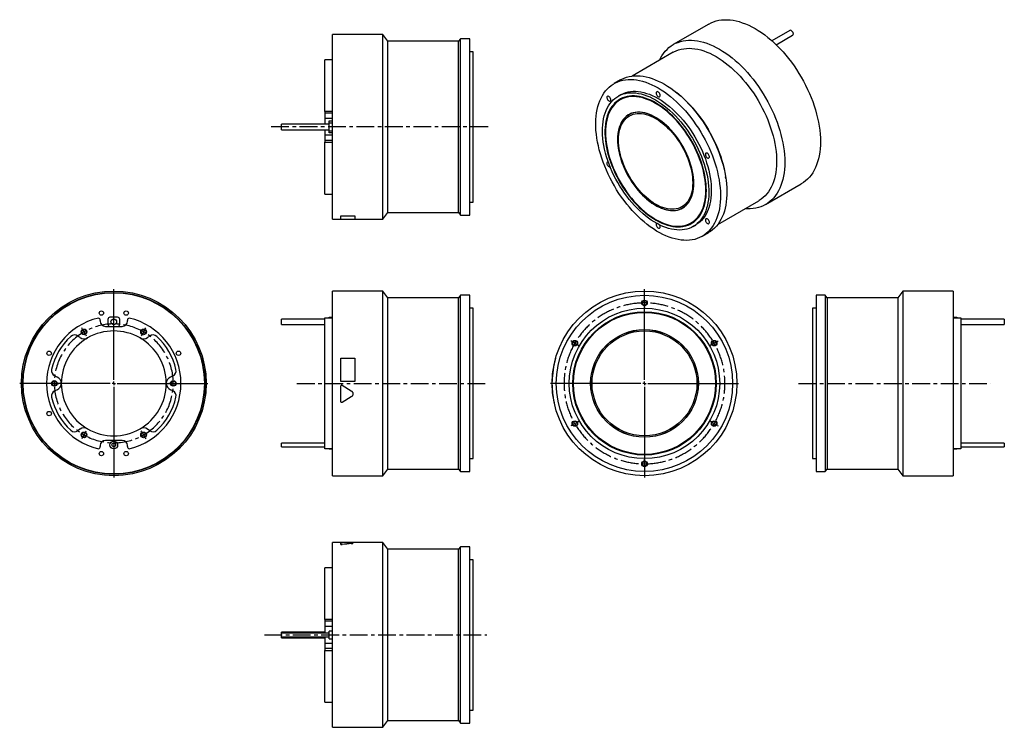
# Model space of a CAD drawing. Extents: x 150 to 1557, y 79 to 1090.
import ezdxf

# ---------------------------------------------------------------- set-up
doc = ezdxf.new("R2010")
doc.units = 0
doc.header["$LTSCALE"] = 2
doc.header["$MEASUREMENT"] = 0
doc.linetypes.add('CENTERX2', pattern=[20.32, 12.7, -2.54, 2.54, -2.54])
doc.layers.get('0').update_dxf_attribs({"linetype": 'CONTINUOUS'})

# ---------------------------------------------------------------- blocks, each defined once
blk = doc.blocks.new('SW_CENTERMARKSYMBOL_0')
at = {"color": 0, "linetype": 'Continuous'}
for p, q in [((0, 5), (0, 134.5)), ((-5, 0), (-134.5, 0)), ((0, 0), (-2.5, 0)), ((0, 0), (0, 2.5)), ((0, 0), (0, -2.5)), ((0, 0), (2.5, 0)), ((5, 0), (134.5, 0)), ((0, -5), (0, -134.5))]:
    blk.add_line(p, q, dxfattribs=at)
blk = doc.blocks.new('SW_CENTERMARKSYMBOL_1')
at = {"color": 6, "linetype": 'Continuous'}
for p, q in [((-2.5, 4.3), (-3.2, 5.6)), ((0, 0), (-1.2, 2.2)), ((0, 0), (1.2, -2.2)), ((85, 0), (83.8, -2.2)), ((85, 0), (86.2, 2.2)), ((87.5, 4.3), (88.3, 5.6)), ((2.5, -4.3), (3.2, -5.6)), ((82.5, -4.3), (81.8, -5.6)), ((-47.5, -73.6), (-49, -73.6)), ((-42.5, -73.6), (-45, -73.6)), ((-42.5, -73.6), (-40, -73.6)), ((-37.5, -73.6), (-36, -73.6)), ((122.5, -73.6), (121, -73.6)), ((127.5, -73.6), (125, -73.6)), ((127.5, -73.6), (130, -73.6)), ((132.5, -73.6), (134, -73.6)), ((-2.5, -151.6), (-3.2, -152.9)), ((0, -147.2), (-1.2, -149.4)), ((0, -147.2), (1.2, -145.1)), ((2.5, -142.9), (3.2, -141.6)), ((82.5, -142.9), (81.8, -141.6)), ((85, -147.2), (83.8, -145.1)), ((85, -147.2), (86.2, -149.4)), ((87.5, -151.6), (88.3, -152.9))]:
    blk.add_line(p, q, dxfattribs=at)
for start, end in [(118.3148, 120), (60, 61.6852), (120, 121.6852), (58.3148, 60), (178.3148, 180), (180, 181.6852), (0, 1.6852), (358.3148, 0), (238.3148, 240), (240, 241.6852), (298.3148, 300), (300, 301.6852)]:
    blk.add_arc((42.5, -73.6), 85, start, end, dxfattribs=at)
at = {"color": 6, "linetype": 'CENTERX2'}
for start, end in [(63.3703, 116.6297), (123.3703, 176.6297), (3.3703, 56.6297), (183.3703, 236.6297), (303.3703, 356.6297), (243.3703, 296.6297)]:
    blk.add_arc((42.5, -73.6), 85, start, end, dxfattribs=at)
blk = doc.blocks.new('SW_CENTERMARKSYMBOL_5')
at = {"color": 0, "linetype": 'Continuous'}
for p, q in [((0, 5), (0, 134.5)), ((-5, 0), (-134.5, 0)), ((0, 0), (-2.5, 0)), ((0, 0), (0, 2.5)), ((0, 0), (0, -2.5)), ((0, 0), (2.5, 0)), ((5, 0), (134.5, 0)), ((0, -5), (0, -134.5))]:
    blk.add_line(p, q, dxfattribs=at)
blk = doc.blocks.new('SW_CENTERMARKSYMBOL_6')
at = {"color": 6, "linetype": 'Continuous'}
for p, q in [((0, 5), (0, 6.5)), ((0, 0), (0, 2.5)), ((0, 0), (0, -2.5)), ((0, -5), (0, -6.5)), ((-103.9, -55), (-105.2, -54.2)), ((-99.6, -57.5), (-101.8, -56.2)), ((99.6, -57.5), (101.8, -56.2)), ((103.9, -55), (105.2, -54.2)), ((-99.6, -57.5), (-97.4, -58.8)), ((-95.3, -60), (-94, -60.8)), ((95.3, -60), (94, -60.8)), ((99.6, -57.5), (97.4, -58.8)), ((-103.9, -175), (-105.2, -175.8)), ((-99.6, -172.5), (-101.8, -173.8)), ((-99.6, -172.5), (-97.4, -171.2)), ((-95.3, -170), (-94, -169.2)), ((95.3, -170), (94, -169.2)), ((99.6, -172.5), (97.4, -171.2)), ((99.6, -172.5), (101.8, -173.8)), ((103.9, -175), (105.2, -175.8)), ((0, -225), (0, -223.5)), ((0, -230), (0, -227.5)), ((0, -230), (0, -232.5)), ((0, -235), (0, -236.5))]:
    blk.add_line(p, q, dxfattribs=at)
for start, end in [(90, 91.2456), (88.7544, 90), (148.7544, 150), (30, 31.2456), (150, 151.2456), (28.7544, 30), (208.7544, 210), (210, 211.2456), (328.7544, 330), (330, 331.2456), (268.7544, 270), (270, 271.2456)]:
    blk.add_arc((0, -115), 115, start, end, dxfattribs=at)
at = {"color": 6, "linetype": 'CENTERX2'}
for start, end in [(92.4911, 147.5089), (32.4911, 87.5089), (152.4911, 207.5089), (332.4911, 27.5089), (212.4911, 267.5089), (272.4911, 327.5089)]:
    blk.add_arc((0, -115), 115, start, end, dxfattribs=at)

msp = doc.modelspace()

# ---------------------------------------------------------------- linework, layer by layer
at = {"color": 7, "linetype": 'Continuous'}
for p, q in [((1134.9, 1083.9), (1083.9, 1054.5)), ((1250.5, 1074.7), (1224.8, 1059.9)), ((669, 1068.8), (597, 1068.8)), ((597, 936.8), (597, 1068.8)), ((676, 1059.3), (669, 1068.8)), ((669, 936.8), (669, 1068.8)), ((777, 1059.3), (676, 1059.3)), ((676, 936.8), (676, 1059.3)), ((780, 1062.8), (777, 1059.3)), ((777, 936.8), (777, 1059.3)), ((793, 1062.8), (780, 1062.8)), ((780, 936.8), (780, 1062.8)), ((793, 936.8), (793, 1062.8)), ((1231, 1054.2), (1254.5, 1067.8)), ((798, 1044.3), (793, 1044.3)), ((798, 936.8), (798, 1044.3)), ((1083.7, 1043.5), (1025, 1009.5)), ((597, 1032.8), (586, 1032.8)), ((586, 958.7), (586, 1032.8)), ((1008.5, 1004), (999.3, 998.7)), ((1089.5, 985.3), (1087.8, 986.6)), ((1008.5, 982.7), (1005, 980.7)), ((1008.7, 975.9), (1008, 975.5)), ((597, 958.7), (586, 958.7)), ((586, 958.7), (586, 956.3)), ((597, 956.3), (586, 956.3)), ((586, 956.3), (586, 948.8)), ((597, 948.8), (586, 948.8)), ((586, 948.8), (586, 940.8)), ((592, 945.3), (597, 945.3)), ((592, 942.3), (592, 945.3)), ((1021, 954.6), (1020.3, 954.2)), ((592, 940.8), (524, 940.8)), ((524, 936.8), (524, 940.8)), ((524, 932.8), (524, 936.8)), ((524, 932.8), (592, 932.8)), ((586, 932.8), (586, 924.8)), ((597, 942.3), (592, 942.3)), ((592, 931.3), (592, 942.3)), ((592, 931.3), (597, 931.3)), ((592, 928.3), (592, 931.3)), ((597, 804.8), (597, 936.8)), ((669, 804.8), (669, 936.8)), ((676, 814.3), (676, 936.8)), ((777, 814.3), (777, 936.8)), ((780, 810.8), (780, 936.8)), ((793, 810.8), (793, 936.8)), ((798, 829.3), (798, 936.8)), ((597, 924.8), (586, 924.8)), ((586, 924.8), (586, 917.3)), ((597, 917.3), (586, 917.3)), ((586, 917.3), (586, 914.8)), ((586, 914.8), (597, 914.8)), ((586, 840.8), (586, 914.8)), ((597, 928.3), (592, 928.3)), ((1159, 863.2), (1158.7, 865.4)), ((1215.9, 825.9), (1266.8, 855.3)), ((586, 840.8), (597, 840.8)), ((1147.4, 797.3), (1206.2, 831.3)), ((793, 829.3), (798, 829.3)), ((1097.2, 821), (1097.9, 821.4)), ((597, 804.8), (609, 804.8)), ((609, 809.8), (629, 809.8)), ((609, 809.8), (609, 809.7)), ((609, 804.7), (609, 809.7)), ((609, 809.7), (629, 809.7)), ((629, 804.7), (609, 804.7)), ((629, 809.8), (629, 809.7)), ((629, 809.7), (629, 804.7)), ((629, 804.8), (669, 804.8)), ((669, 804.8), (676, 814.3)), ((676, 814.3), (777, 814.3)), ((777, 814.3), (780, 810.8)), ((780, 810.8), (793, 810.8)), ((1109.5, 799.7), (1110.2, 800.1)), ((1112.5, 794.5), (1116, 796.5)), ((1125.3, 780.5), (1134.4, 785.8)), ((669, 702.2), (597, 702.2)), ((597, 438.2), (597, 702.2)), ((676, 692.7), (669, 702.2)), ((669, 438.2), (669, 702.2)), ((777, 692.7), (676, 692.7)), ((676, 447.7), (676, 692.7)), ((780, 696.2), (777, 692.7)), ((777, 447.7), (777, 692.7)), ((793, 696.2), (780, 696.2)), ((780, 444.2), (780, 696.2)), ((793, 444.2), (793, 696.2)), ((1301, 696.2), (1288, 696.2)), ((1288, 696.2), (1288, 444.2)), ((1304, 692.7), (1301, 696.2)), ((1301, 696.2), (1301, 444.2)), ((1405, 692.7), (1304, 692.7)), ((1304, 692.7), (1304, 447.7)), ((1412, 702.2), (1405, 692.7)), ((1405, 692.7), (1405, 447.7)), ((1484, 702.2), (1412, 702.2)), ((1412, 702.2), (1412, 438.2)), ((1484, 702.2), (1484, 438.2)), ((798, 677.7), (793, 677.7)), ((798, 462.7), (798, 677.7)), ((1288, 677.7), (1283, 677.7)), ((1283, 677.7), (1283, 462.7)), ((275.9, 661.7), (275.9, 654.7)), ((289.9, 664.7), (278.9, 664.7)), ((292.9, 654.7), (292.9, 661.7)), ((586, 662.2), (524, 662.2)), ((524, 654.2), (524, 662.2)), ((586, 663.7), (597, 663.7)), ((586, 476.8), (586, 663.7)), ((592, 664.7), (597, 664.7)), ((592, 663.7), (592, 664.7)), ((1484, 664.7), (1489, 664.7)), ((1484, 663.7), (1495, 663.7)), ((1489, 664.7), (1489, 663.7)), ((1495, 663.7), (1495, 476.8)), ((1557, 662.2), (1495, 662.2)), ((1557, 662.2), (1557, 654.2)), ((264.9, 660.3), (264.9, 659.2)), ((272.4, 651.7), (296.4, 651.7)), ((303.9, 659.2), (303.9, 660.3)), ((524, 654.2), (586, 654.2)), ((1495, 654.2), (1557, 654.2)), ((236.1, 635.7), (233, 637.9)), ((335.9, 637.9), (332.7, 635.7)), ((411.4, 606.2), (411.5, 606.2)), ((609, 572.7), (609, 606.2)), ((609, 606.2), (629, 606.2)), ((629, 606.2), (629, 572.7)), ((915.8, 606.2), (915.8, 606.2)), ((203.6, 579.3), (200.1, 580.9)), ((368.8, 580.9), (365.2, 579.3)), ((416.4, 572.7), (416.5, 572.7)), ((416.4, 566.5), (416.5, 566.5)), ((629, 572.7), (609, 572.7)), ((629, 572.7), (609, 572.7)), ((609, 572.7), (609, 572.7)), ((609, 566.5), (609, 566.5)), ((609, 543.9), (609, 566.5)), ((610.8, 567.5), (610.8, 567.5)), ((610.8, 567.5), (623.8, 559.5)), ((610.8, 567.5), (623.8, 559.5)), ((629, 572.7), (629, 572.7)), ((910.9, 572.7), (910.8, 572.7)), ((910.9, 567.5), (910.8, 567.5)), ((203.6, 561.1), (200.1, 559.5)), ((368.8, 559.5), (365.2, 561.1)), ((623.8, 550.9), (610.8, 542.9)), ((623.8, 559.5), (623.8, 559.5)), ((911.3, 559.5), (911.2, 559.5)), ((912.3, 550.9), (912.2, 550.9)), ((413.8, 543.9), (413.9, 543.9)), ((913.7, 542.9), (913.6, 542.9)), ((236.1, 504.8), (233, 502.5)), ((335.9, 502.5), (332.7, 504.8)), ((264.9, 481.2), (264.9, 480.1)), ((296.4, 488.7), (272.4, 488.7)), ((303.9, 480.1), (303.9, 481.2)), ((586, 484.9), (524, 484.9)), ((524, 479.6), (524, 484.9)), ((524, 479.6), (586, 479.6)), ((1557, 484.9), (1495, 484.9)), ((1495, 479.6), (1557, 479.6)), ((1557, 484.9), (1557, 479.6)), ((597, 476.8), (586, 476.8)), ((592, 476.7), (592, 476.8)), ((592, 476.7), (597, 476.7)), ((1495, 476.8), (1484, 476.8)), ((1484, 476.7), (1489, 476.7)), ((1489, 476.8), (1489, 476.7)), ((793, 462.7), (798, 462.7)), ((1283, 462.7), (1288, 462.7)), ((597, 438.2), (669, 438.2)), ((669, 438.2), (676, 447.7)), ((676, 447.7), (777, 447.7)), ((777, 447.7), (780, 444.2)), ((780, 444.2), (793, 444.2)), ((1288, 444.2), (1301, 444.2)), ((1301, 444.2), (1304, 447.7)), ((1304, 447.7), (1405, 447.7)), ((1405, 447.7), (1412, 438.2)), ((1412, 438.2), (1484, 438.2)), ((609, 342.6), (597, 342.6)), ((597, 78.6), (597, 342.6)), ((629, 342.7), (609, 342.7)), ((609, 340), (609, 342.6)), ((609, 339.9), (609, 340)), ((610.8, 339.7), (610.8, 339.8)), ((669, 342.6), (614.8, 342.6)), ((623.8, 341.2), (623.8, 341.3)), ((629, 342.6), (629, 342.7)), ((676, 333.1), (669, 342.6)), ((669, 78.6), (669, 342.6)), ((777, 333.1), (676, 333.1)), ((676, 88.1), (676, 333.1)), ((780, 336.6), (777, 333.1)), ((777, 88.1), (777, 333.1)), ((793, 336.6), (780, 336.6)), ((780, 84.6), (780, 336.6)), ((793, 84.6), (793, 336.6)), ((798, 318.1), (793, 318.1)), ((798, 103.1), (798, 318.1)), ((597, 306.6), (586, 306.6)), ((586, 232.6), (586, 306.6)), ((597, 232.6), (586, 232.6)), ((586, 232.6), (586, 230.1)), ((597, 230.1), (586, 230.1)), ((586, 230.1), (586, 222.6)), ((586, 214.6), (524, 214.6)), ((524, 213.2), (524, 214.6)), ((592, 213.2), (524, 213.2)), ((524, 207.9), (524, 213.2)), ((597, 222.6), (586, 222.6)), ((586, 222.6), (586, 213.2)), ((597, 216.1), (592, 216.1)), ((592, 205.1), (592, 216.1)), ((524, 207.9), (592, 207.9)), ((524, 206.6), (524, 207.9)), ((524, 206.6), (586, 206.6)), ((586, 207.9), (586, 198.6)), ((597, 198.6), (586, 198.6)), ((586, 198.6), (586, 191.1)), ((592, 205.1), (597, 205.1)), ((597, 191.1), (586, 191.1)), ((586, 191.1), (586, 188.6)), ((586, 114.6), (586, 188.6)), ((586, 188.6), (597, 188.6)), ((586, 114.6), (597, 114.6)), ((793, 103.1), (798, 103.1)), ((669, 78.6), (676, 88.1)), ((676, 88.1), (777, 88.1)), ((777, 88.1), (780, 84.6)), ((780, 84.6), (793, 84.6)), ((597, 78.6), (669, 78.6))]:
    msp.add_line(p, q, dxfattribs=at)
at = {"color": 6, "linetype": 'CENTERX2'}
for p, q in [((819.2, 936.8), (504.6, 936.8)), ((546.1, 570.2), (819.9, 570.2)), ((1263, 570.2), (1537.4, 570.2)), ((499.7, 210.6), (817.5, 210.6))]:
    msp.add_line(p, q, dxfattribs=at)
at = {"color": 7, "linetype": 'Continuous'}
for points in [[(1134.9, 1083.9), (1138.2, 1085.7), (1141.6, 1087.1), (1145.3, 1088.3), (1149, 1089.2), (1152.9, 1089.8), (1156.9, 1090.1), (1160.9, 1090.1), (1165.1, 1089.8), (1169.4, 1089.2), (1173.8, 1088.4), (1178.2, 1087.3), (1182.6, 1085.8), (1187.2, 1084.1), (1191.7, 1082.2), (1196.3, 1079.9), (1200.9, 1077.4)], [(1200.9, 1077.4), (1205.4, 1074.6), (1210, 1071.6), (1214.6, 1068.3), (1219.1, 1064.8), (1223.5, 1061.1), (1227.9, 1057.1), (1232.3, 1052.9), (1236.6, 1048.6), (1240.8, 1044), (1244.9, 1039.3), (1248.8, 1034.4), (1252.7, 1029.3), (1256.5, 1024.1), (1260.1, 1018.7), (1263.5, 1013.3), (1266.9, 1007.7), (1270, 1002.1), (1273, 996.3), (1275.8, 990.5), (1278.5, 984.7), (1280.9, 978.8), (1283.2, 972.9), (1285.2, 967), (1287.1, 961.1), (1288.7, 955.2), (1290.2, 949.3), (1291.4, 943.5), (1292.4, 937.8), (1293.2, 932.1), (1293.7, 926.5), (1294.1, 921.1), (1294.2, 915.7), (1294.1, 910.5), (1293.7, 905.4), (1293.2, 900.5), (1292.4, 895.7), (1291.4, 891.2), (1290.2, 886.8), (1288.7, 882.6), (1287.1, 878.6), (1285.2, 874.8), (1283.2, 871.3), (1280.9, 868), (1278.5, 864.9), (1275.8, 862.1), (1273, 859.6), (1270, 857.3), (1266.9, 855.3), (1266.8, 855.3)], [(1252.5, 1074.5), (1253.3, 1073.9), (1254, 1073.1), (1254.6, 1072.2), (1255, 1071.1), (1255.3, 1070.1), (1255.3, 1069.2), (1255, 1068.4), (1254.6, 1067.9), (1254.5, 1067.8)], [(1064.1, 1032.1), (1065.6, 1035), (1067.6, 1038.5), (1069.9, 1041.8), (1072.3, 1044.9), (1075, 1047.7), (1077.8, 1050.2), (1080.8, 1052.5), (1083.9, 1054.5), (1087.3, 1056.3), (1090.7, 1057.7), (1094.3, 1058.9), (1098.1, 1059.8), (1102, 1060.4), (1105.9, 1060.7), (1110, 1060.7), (1114.2, 1060.4), (1118.5, 1059.9), (1122.8, 1059), (1127.3, 1057.9), (1131.7, 1056.4), (1136.2, 1054.7), (1140.8, 1052.8), (1145.4, 1050.5), (1149.9, 1048)], [(1083.7, 1043.5), (1084.9, 1044.1), (1088.2, 1045.7), (1091.6, 1046.9), (1095.2, 1047.9), (1098.8, 1048.6), (1102.6, 1049.1), (1106.6, 1049.2), (1110.6, 1049), (1114.7, 1048.6), (1118.9, 1047.8), (1123.1, 1046.8), (1127.4, 1045.5), (1131.8, 1043.8), (1136.2, 1042), (1140.6, 1039.8), (1145, 1037.4)], [(1149.9, 1048), (1154.5, 1045.2), (1159.1, 1042.2), (1163.6, 1038.9), (1168.2, 1035.4), (1172.6, 1031.7), (1177, 1027.7), (1181.4, 1023.5), (1185.7, 1019.2), (1189.9, 1014.6), (1193.9, 1009.9), (1197.9, 1005), (1201.8, 999.9), (1205.5, 994.7), (1209.2, 989.4), (1212.6, 983.9), (1215.9, 978.3), (1219.1, 972.7), (1222.1, 966.9), (1224.9, 961.1), (1227.6, 955.3), (1230, 949.4), (1232.3, 943.5), (1234.3, 937.6), (1236.2, 931.7), (1237.8, 925.8), (1239.3, 919.9), (1240.5, 914.1), (1241.5, 908.4), (1242.3, 902.7), (1242.8, 897.2), (1243.2, 891.7), (1243.3, 886.3), (1243.2, 881.1), (1242.8, 876), (1242.3, 871.1), (1241.5, 866.3), (1240.5, 861.8), (1239.3, 857.4), (1237.8, 853.2), (1236.2, 849.2), (1234.3, 845.4), (1232.3, 841.9), (1230, 838.6), (1227.6, 835.5), (1224.9, 832.7), (1222.1, 830.2), (1219.1, 827.9), (1215.9, 825.9), (1212.6, 824.2), (1209.2, 822.7), (1205.5, 821.5), (1201.8, 820.7), (1197.9, 820.1), (1193.9, 819.8), (1189.9, 819.7), (1186.6, 819.9)], [(1145, 1037.4), (1149.4, 1034.7), (1153.8, 1031.8), (1158.2, 1028.6), (1162.6, 1025.2), (1166.9, 1021.5), (1171.1, 1017.6), (1175.3, 1013.6), (1179.4, 1009.3), (1183.4, 1004.8), (1187.3, 1000.2), (1191.1, 995.4), (1194.8, 990.4), (1198.4, 985.3), (1201.8, 980.1), (1205.1, 974.8), (1208.2, 969.3), (1211.1, 963.8), (1213.9, 958.2), (1216.5, 952.6), (1218.9, 946.9), (1221.1, 941.2), (1223.1, 935.5), (1224.9, 929.8), (1226.5, 924.1), (1227.9, 918.5), (1229.1, 912.9), (1230, 907.3), (1230.8, 901.9), (1231.3, 896.5), (1231.6, 891.2), (1231.6, 886.1), (1231.4, 881.1), (1231, 876.2), (1230.4, 871.5), (1229.6, 867), (1228.5, 862.6), (1227.2, 858.5), (1225.7, 854.5), (1224, 850.8), (1222.1, 847.3), (1220, 844), (1217.7, 841), (1215.2, 838.2), (1212.5, 835.7), (1209.7, 833.5), (1206.6, 831.5), (1206.2, 831.3)], [(1062.3, 992.5), (1066.7, 989.8), (1071.2, 986.8), (1075.6, 983.6), (1080.1, 980.1), (1084.4, 976.5), (1088.7, 972.6), (1093, 968.5), (1097.1, 964.1), (1101.2, 959.7), (1105.2, 955), (1109.1, 950.1), (1112.8, 945.2), (1116.4, 940), (1119.9, 934.8), (1123.3, 929.4), (1126.4, 923.9), (1129.5, 918.4), (1132.3, 912.7), (1135, 907), (1137.5, 901.3), (1139.8, 895.5), (1141.9, 889.8), (1143.8, 884), (1145.5, 878.2), (1147, 872.5), (1148.3, 866.8), (1149.3, 861.1), (1150.2, 855.6), (1150.8, 850.1), (1151.2, 844.7), (1151.4, 839.5), (1151.3, 834.3), (1151, 829.3), (1150.5, 824.5), (1149.8, 819.8), (1148.8, 815.3), (1147.7, 811), (1146.3, 806.9), (1144.7, 802.9), (1142.9, 799.3), (1140.9, 795.8), (1138.7, 792.6), (1136.3, 789.6), (1133.7, 786.9), (1130.9, 784.4), (1128, 782.2), (1124.9, 780.3), (1121.6, 778.6), (1118.2, 777.2), (1114.6, 776.1), (1110.9, 775.3), (1107.1, 774.8), (1103.2, 774.6), (1099.2, 774.7), (1095.1, 775), (1090.9, 775.7), (1086.6, 776.6), (1082.2, 777.8), (1077.9, 779.3), (1073.4, 781.1), (1069, 783.1), (1064.5, 785.5), (1060, 788), (1055.6, 790.9), (1051.1, 794), (1046.7, 797.3), (1042.3, 800.9), (1037.9, 804.7), (1033.7, 808.7), (1029.5, 812.9), (1025.3, 817.3), (1021.3, 821.9), (1017.4, 826.6), (1013.6, 831.5), (1009.9, 836.6), (1006.3, 841.8), (1002.9, 847.1), (999.7, 852.5), (996.6, 858.1), (993.6, 863.6), (990.8, 869.3), (988.3, 875), (985.9, 880.8), (983.7, 886.6), (981.6, 892.3), (979.8, 898.1), (978.2, 903.9), (976.9, 909.6), (975.7, 915.2), (974.7, 920.8), (974, 926.4), (973.5, 931.8), (973.2, 937.1), (973.2, 942.3), (973.3, 947.4), (973.7, 952.3), (974.4, 957.1), (975.2, 961.7), (976.3, 966.1), (977.5, 970.3), (979, 974.3), (980.7, 978.1), (982.6, 981.7), (984.7, 985.1), (987, 988.2), (989.5, 991), (992.2, 993.6), (995.1, 995.9), (998.1, 998), (1001.3, 999.8), (1004.6, 1001.3), (1008.1, 1002.6), (1011.7, 1003.5), (1015.5, 1004.2), (1019.3, 1004.5), (1023.3, 1004.6), (1027.4, 1004.4), (1031.6, 1003.9), (1035.8, 1003.1), (1040.1, 1002), (1044.5, 1000.7), (1048.9, 999), (1053.3, 997.1), (1057.8, 994.9), (1062.3, 992.5)], [(1008.5, 1004), (1010.5, 1005.1), (1013.8, 1006.6), (1017.3, 1007.9), (1020.9, 1008.8), (1024.7, 1009.5), (1028.5, 1009.8), (1032.5, 1009.9), (1036.6, 1009.7), (1040.7, 1009.2), (1045, 1008.4), (1049.3, 1007.3), (1053.7, 1006), (1058.1, 1004.3), (1062.5, 1002.4), (1067, 1000.2), (1071.5, 997.8)], [(1058.7, 975.3), (1062.9, 972.8), (1067, 970), (1071.1, 967), (1075.2, 963.7), (1079.2, 960.2), (1083.2, 956.5), (1087.1, 952.6), (1090.9, 948.5), (1094.6, 944.2), (1098.2, 939.8), (1101.7, 935.1), (1105.1, 930.4), (1108.3, 925.5), (1111.4, 920.5), (1114.3, 915.4), (1117, 910.2), (1119.6, 905), (1122, 899.7), (1124.2, 894.3), (1126.2, 889), (1128, 883.6), (1129.6, 878.3), (1131, 872.9), (1132.2, 867.7), (1133.2, 862.5), (1133.9, 857.3), (1134.4, 852.3), (1134.7, 847.3), (1134.7, 842.5), (1134.6, 837.8), (1134.2, 833.2), (1133.5, 828.9), (1132.7, 824.7), (1131.6, 820.6), (1130.4, 816.8), (1128.9, 813.2), (1127.1, 809.8), (1125.2, 806.7), (1123.1, 803.8), (1120.8, 801.1), (1118.3, 798.7), (1115.7, 796.5), (1112.8, 794.7), (1109.8, 793.1), (1106.7, 791.8), (1103.4, 790.8), (1100, 790), (1096.4, 789.6), (1092.8, 789.4), (1089, 789.6), (1085.2, 790), (1081.2, 790.7), (1077.2, 791.7), (1073.2, 793), (1069.1, 794.6), (1064.9, 796.5), (1060.8, 798.6), (1056.7, 801), (1052.5, 803.7), (1048.4, 806.6), (1044.3, 809.7), (1040.2, 813.1), (1036.2, 816.7), (1032.3, 820.5), (1028.4, 824.5), (1024.7, 828.7), (1021, 833.1), (1017.5, 837.6), (1014, 842.3), (1010.8, 847.2), (1007.6, 852.1), (1004.6, 857.2), (1001.8, 862.3), (999.1, 867.5), (996.6, 872.8), (994.3, 878.1), (992.2, 883.5), (990.3, 888.8), (988.6, 894.2), (987.1, 899.5), (985.8, 904.8), (984.8, 910.1), (983.9, 915.2), (983.3, 920.3), (982.9, 925.3), (982.7, 930.2), (982.8, 935), (983.1, 939.6), (983.6, 944.1), (984.3, 948.4), (985.3, 952.5), (986.4, 956.4), (987.8, 960.1), (989.4, 963.6), (991.2, 966.9), (993.2, 969.9), (995.5, 972.7), (997.8, 975.3), (1000.4, 977.5), (1003.2, 979.5), (1006.1, 981.3), (1009.2, 982.7), (1012.4, 983.9), (1015.7, 984.8), (1019.2, 985.4), (1022.8, 985.7), (1026.5, 985.7), (1030.4, 985.4), (1034.3, 984.8), (1038.2, 983.9), (1042.2, 982.8), (1046.3, 981.3), (1050.4, 979.6), (1054.6, 977.6), (1058.7, 975.3)], [(1008.5, 982.7), (1009.6, 983.3), (1012.7, 984.8), (1015.9, 985.9), (1019.3, 986.8), (1022.8, 987.4), (1026.4, 987.7), (1030.1, 987.7), (1033.9, 987.4), (1037.8, 986.8), (1041.8, 986), (1045.8, 984.8), (1049.9, 983.4), (1054, 981.6), (1058.1, 979.6), (1062.3, 977.4)], [(1065.1, 981.9), (1065, 982.9), (1064.6, 983.9), (1064.1, 984.9), (1063.4, 985.8), (1062.7, 986.5), (1061.9, 987), (1061.1, 987.2), (1060.4, 987), (1059.9, 986.6), (1059.5, 986), (1059.4, 985.1), (1059.5, 984.1), (1059.9, 983.1), (1060.4, 982.1), (1061.1, 981.2), (1061.9, 980.5), (1062.7, 980), (1063.4, 979.9), (1064.1, 980), (1064.6, 980.4), (1065, 981), (1065.1, 981.9)], [(1071.5, 997.8), (1075.9, 995.1), (1080.4, 992.1), (1084.8, 988.9), (1089.2, 985.4), (1093.6, 981.8), (1097.9, 977.9), (1102.2, 973.8), (1106.3, 969.5), (1110.4, 965), (1114.4, 960.3), (1118.2, 955.4), (1122, 950.5), (1125.6, 945.3), (1129.1, 940.1), (1132.4, 934.7), (1135.6, 929.2), (1138.7, 923.7), (1141.5, 918), (1144.2, 912.3), (1146.7, 906.6), (1149, 900.8), (1151.1, 895.1), (1153, 889.3), (1154.7, 883.5), (1156.2, 877.8), (1157.5, 872.1), (1158.5, 866.5), (1159.4, 860.9), (1160, 855.4), (1160.4, 850), (1160.5, 844.8), (1160.5, 839.6), (1160.2, 834.6), (1159.7, 829.8), (1159, 825.1), (1158, 820.6), (1156.9, 816.3), (1155.5, 812.2), (1153.9, 808.3), (1152.1, 804.6), (1150.1, 801.1), (1147.9, 797.9), (1145.5, 794.9), (1142.9, 792.2), (1140.1, 789.7), (1137.2, 787.5), (1134.4, 785.8)], [(1089.5, 985.3), (1091.2, 983.9), (1095.5, 980.3), (1099.7, 976.4), (1103.9, 972.3), (1108, 968), (1112, 963.6), (1115.9, 958.9), (1119.7, 954.1), (1123.4, 949.2), (1127, 944.1), (1130.4, 938.9), (1133.6, 933.5), (1136.7, 928.1), (1139.7, 922.6), (1142.5, 917), (1145.1, 911.4), (1147.5, 905.7), (1149.7, 900), (1151.7, 894.3), (1153.5, 888.6), (1155.1, 882.9), (1156.5, 877.2), (1157.7, 871.6), (1158.6, 866.1), (1158.7, 865.4)], [(1131.2, 845.7), (1131.1, 850.4), (1130.8, 855.3), (1130.2, 860.2), (1129.4, 865.2), (1128.4, 870.3), (1127.2, 875.4), (1125.8, 880.6), (1124.2, 885.8), (1122.3, 891), (1120.3, 896.2), (1118.1, 901.4), (1115.7, 906.5), (1113.1, 911.5), (1110.3, 916.5), (1107.4, 921.4), (1104.4, 926.2), (1101.2, 930.9), (1097.8, 935.4), (1094.4, 939.8), (1090.8, 944.1), (1087.2, 948.1), (1083.4, 952), (1079.6, 955.7), (1075.7, 959.1), (1071.8, 962.4), (1067.8, 965.4), (1063.8, 968.1), (1059.7, 970.7), (1055.7, 972.9), (1051.7, 974.9), (1047.7, 976.7), (1043.7, 978.1), (1039.8, 979.3), (1035.9, 980.2), (1032.2, 980.8), (1028.5, 981.1), (1024.8, 981.1), (1021.3, 980.8), (1017.9, 980.3), (1014.7, 979.5), (1011.5, 978.3), (1008.6, 976.9), (1005.7, 975.2), (1003.1, 973.3), (1000.6, 971.1), (998.3, 968.6), (996.1, 965.9), (994.2, 962.9), (992.5, 959.7), (990.9, 956.3), (989.6, 952.7), (988.5, 948.8), (987.6, 944.8), (986.9, 940.6), (986.5, 936.2), (986.3, 931.7), (986.3, 927.1), (986.5, 922.3), (986.9, 917.4), (987.6, 912.4), (988.5, 907.4), (989.6, 902.3), (990.9, 897.1), (992.5, 891.9), (994.2, 886.7), (996.1, 881.5), (998.3, 876.3), (1000.6, 871.2), (1003.1, 866.1), (1005.7, 861.1), (1008.6, 856.1), (1011.5, 851.3), (1014.7, 846.5), (1017.9, 841.9), (1021.3, 837.5), (1024.8, 833.1), (1028.5, 829), (1032.2, 825), (1035.9, 821.3), (1039.8, 817.7), (1043.7, 814.3), (1047.7, 811.2), (1051.7, 808.3), (1055.7, 805.7), (1059.7, 803.3), (1063.8, 801.2), (1067.8, 799.3), (1071.8, 797.7), (1075.7, 796.4), (1079.6, 795.4), (1083.4, 794.6), (1087.2, 794.2), (1090.8, 794), (1094.4, 794.1), (1097.8, 794.5), (1101.2, 795.2), (1104.4, 796.2), (1107.4, 797.5), (1110.3, 799), (1113.1, 800.8), (1115.7, 802.9), (1118.1, 805.2), (1120.3, 807.8), (1122.3, 810.7), (1124.2, 813.8), (1125.8, 817.1), (1127.2, 820.6), (1128.4, 824.4), (1129.4, 828.3), (1130.2, 832.4), (1130.8, 836.7), (1131.1, 841.1), (1131.2, 845.7)], [(1130.5, 846.1), (1130.4, 850.8), (1130, 855.7), (1129.5, 860.6), (1128.7, 865.6), (1127.7, 870.7), (1126.5, 875.8), (1125, 881), (1123.4, 886.2), (1121.5, 891.4), (1119.5, 896.6), (1117.3, 901.7), (1114.8, 906.8), (1112.2, 911.9), (1109.5, 916.9), (1106.6, 921.7), (1103.5, 926.5), (1100.3, 931.2), (1096.9, 935.7), (1093.4, 940.1), (1089.9, 944.3), (1086.2, 948.3), (1082.4, 952.1), (1078.6, 955.7), (1074.7, 959.1), (1070.7, 962.3), (1066.8, 965.3), (1062.8, 968), (1058.7, 970.4), (1054.7, 972.6), (1050.7, 974.6), (1046.7, 976.2), (1042.8, 977.6), (1038.9, 978.7), (1035, 979.5), (1031.3, 980), (1027.6, 980.2), (1024, 980.1), (1020.5, 979.8), (1017.2, 979.1), (1014, 978.2), (1010.9, 977), (1008, 975.5), (1005.2, 973.7), (1002.6, 971.6), (1000.2, 969.3), (998, 966.7), (995.9, 963.9), (994.1, 960.8), (992.4, 957.6), (991, 954), (989.8, 950.3), (988.8, 946.4), (988, 942.3), (987.4, 938), (987.1, 933.6), (987, 929), (987.1, 924.3), (987.4, 919.5), (988, 914.5), (988.8, 909.5), (989.8, 904.4), (991, 899.3), (992.4, 894.1), (994.1, 888.9), (995.9, 883.7), (998, 878.5), (1000.2, 873.4), (1002.6, 868.3), (1005.2, 863.2), (1008, 858.3), (1010.9, 853.4), (1014, 848.6), (1017.2, 843.9), (1020.5, 839.4), (1024, 835.1), (1027.6, 830.9), (1031.3, 826.8), (1035, 823), (1038.9, 819.4), (1042.8, 816), (1046.7, 812.8), (1050.7, 809.8), (1054.7, 807.1), (1058.7, 804.7), (1062.8, 802.5), (1066.8, 800.6), (1070.7, 798.9), (1074.7, 797.5), (1078.6, 796.4), (1082.4, 795.6), (1086.2, 795.1), (1089.9, 794.9), (1093.4, 795), (1096.9, 795.3), (1100.3, 796), (1103.5, 796.9), (1106.6, 798.2), (1109.5, 799.7), (1112.2, 801.4), (1114.8, 803.5), (1117.3, 805.8), (1119.5, 808.4), (1121.5, 811.2), (1123.4, 814.3), (1125, 817.6), (1126.5, 821.1), (1127.7, 824.8), (1128.7, 828.7), (1129.5, 832.8), (1130, 837.1), (1130.4, 841.5), (1130.5, 846.1)], [(1007.8, 976.5), (1006.4, 975.7), (1003.8, 973.7), (1001.3, 971.5), (999, 969), (996.8, 966.3), (994.9, 963.3), (993.2, 960.1), (991.6, 956.7), (990.3, 953.1), (989.2, 949.2), (988.3, 945.2), (987.7, 941), (987.2, 936.6), (987, 932.1), (987, 929.4)], [(993.3, 979.2), (992.5, 980), (991.7, 980.5), (990.9, 980.8), (990.2, 980.8), (989.6, 980.5), (989.2, 979.9), (989, 979.1), (989.1, 978.2), (989.3, 977.2), (989.8, 976.1), (990.4, 975.2), (991.2, 974.4), (992, 973.9), (992.8, 973.6), (993.5, 973.6), (994.1, 973.9), (994.5, 974.5), (994.7, 975.3), (994.6, 976.2), (994.4, 977.3), (993.9, 978.3), (993.3, 979.2)], [(1059.1, 971), (1055.4, 973), (1051.4, 975), (1047.4, 976.6), (1043.5, 978), (1039.6, 979.1), (1035.7, 979.9), (1032, 980.4), (1028.3, 980.6), (1024.7, 980.5), (1021.2, 980.2), (1017.9, 979.5), (1014.7, 978.6), (1011.6, 977.4), (1008.7, 975.9)], [(1062.3, 977.4), (1066.4, 974.9), (1070.6, 972.1), (1074.7, 969), (1078.7, 965.8), (1082.8, 962.3), (1086.7, 958.6), (1090.6, 954.7), (1094.4, 950.6), (1098.2, 946.3), (1101.8, 941.8), (1105.2, 937.2), (1108.6, 932.4), (1111.8, 927.5), (1114.9, 922.5), (1117.8, 917.4), (1120.6, 912.3), (1123.1, 907), (1125.5, 901.7), (1127.7, 896.4), (1129.8, 891), (1131.6, 885.7), (1133.2, 880.3), (1134.6, 875), (1135.7, 869.7), (1136.7, 864.5), (1137.4, 859.4), (1137.9, 854.3), (1138.2, 849.4), (1138.3, 844.5), (1138.1, 839.8), (1137.7, 835.3), (1137.1, 830.9), (1136.2, 826.7), (1135.2, 822.7), (1133.9, 818.9), (1132.4, 815.2), (1130.7, 811.9), (1128.8, 808.7), (1126.7, 805.8), (1124.4, 803.1), (1121.9, 800.7), (1119.2, 798.6), (1116.4, 796.7), (1116, 796.5)], [(1113.2, 856.1), (1113.1, 860.2), (1112.7, 864.4), (1112.2, 868.7), (1111.4, 873.1), (1110.4, 877.5), (1109.2, 882), (1107.8, 886.5), (1106.2, 891), (1104.4, 895.5), (1102.4, 900), (1100.2, 904.4), (1097.8, 908.7), (1095.3, 913), (1092.7, 917.1), (1089.9, 921.1), (1087, 925), (1083.9, 928.8), (1080.8, 932.3), (1077.5, 935.7), (1074.2, 938.9), (1070.8, 941.9), (1067.4, 944.6), (1064, 947.1), (1060.5, 949.4), (1057, 951.4), (1053.5, 953.2), (1050, 954.6), (1046.6, 955.9), (1043.2, 956.8), (1039.9, 957.4), (1036.7, 957.8), (1033.5, 957.8), (1030.5, 957.6), (1027.6, 957.1), (1024.8, 956.3), (1022.1, 955.2), (1019.6, 953.9), (1017.3, 952.2), (1015.1, 950.4), (1013.1, 948.2), (1011.3, 945.8), (1009.7, 943.2), (1008.3, 940.3), (1007.1, 937.2), (1006.1, 933.9), (1005.3, 930.4), (1004.7, 926.8), (1004.4, 923), (1004.3, 919), (1004.4, 914.9), (1004.7, 910.7), (1005.3, 906.4), (1006.1, 902), (1007.1, 897.6), (1008.3, 893.1), (1009.7, 888.6), (1011.3, 884.1), (1013.1, 879.6), (1015.1, 875.1), (1017.3, 870.7), (1019.6, 866.4), (1022.1, 862.1), (1024.8, 858), (1027.6, 854), (1030.5, 850.1), (1033.5, 846.4), (1036.7, 842.8), (1039.9, 839.4), (1043.2, 836.2), (1046.6, 833.3), (1050, 830.5), (1053.5, 828), (1057, 825.7), (1060.5, 823.7), (1064, 822), (1067.4, 820.5), (1070.8, 819.3), (1074.2, 818.3), (1077.5, 817.7), (1080.8, 817.3), (1083.9, 817.3), (1087, 817.5), (1089.9, 818), (1092.7, 818.8), (1095.3, 819.9), (1097.8, 821.2), (1100.2, 822.9), (1102.4, 824.8), (1104.4, 826.9), (1106.2, 829.3), (1107.8, 832), (1109.2, 834.8), (1110.4, 837.9), (1111.4, 841.2), (1112.2, 844.7), (1112.7, 848.3), (1113.1, 852.2), (1113.2, 856.1)], [(1113.1, 856.2), (1113, 860.3), (1112.6, 864.5), (1112.1, 868.9), (1111.3, 873.3), (1110.3, 877.8), (1109, 882.3), (1107.6, 886.8), (1106, 891.4), (1104.1, 895.9), (1102.1, 900.4), (1099.9, 904.9), (1097.5, 909.2), (1094.9, 913.5), (1092.2, 917.7), (1089.4, 921.7), (1086.4, 925.6), (1083.3, 929.3), (1080.1, 932.9), (1076.9, 936.3), (1073.5, 939.5), (1070.1, 942.4), (1066.6, 945.1), (1063.1, 947.6), (1059.6, 949.8), (1056.1, 951.8), (1052.6, 953.5), (1049.1, 954.9), (1045.6, 956.1), (1042.3, 956.9), (1038.9, 957.5), (1035.7, 957.7), (1032.6, 957.7), (1029.5, 957.4), (1026.6, 956.8), (1023.8, 955.9), (1021.2, 954.7), (1018.8, 953.2), (1016.4, 951.5), (1014.3, 949.4), (1012.4, 947.2), (1010.6, 944.6), (1009.1, 941.9), (1007.8, 938.9), (1006.6, 935.7), (1005.7, 932.3), (1005.1, 928.7), (1004.6, 924.9), (1004.4, 921), (1004.4, 916.9), (1004.6, 912.7), (1005.1, 908.4), (1005.7, 904), (1006.6, 899.6), (1007.8, 895.1), (1009.1, 890.5), (1010.6, 886), (1012.4, 881.5), (1014.3, 876.9), (1016.4, 872.5), (1018.8, 868.1), (1021.2, 863.7), (1023.8, 859.5), (1026.6, 855.4), (1029.5, 851.4), (1032.6, 847.6), (1035.7, 844), (1038.9, 840.5), (1042.3, 837.2), (1045.6, 834.2), (1049.1, 831.3), (1052.6, 828.7), (1056.1, 826.4), (1059.6, 824.3), (1063.1, 822.4), (1066.6, 820.9), (1070.1, 819.6), (1073.5, 818.6), (1076.9, 817.9), (1080.1, 817.5), (1083.3, 817.4), (1086.4, 817.5), (1089.4, 818), (1092.2, 818.8), (1094.9, 819.8), (1097.5, 821.1), (1099.9, 822.8), (1102.1, 824.6), (1104.1, 826.8), (1106, 829.2), (1107.6, 831.8), (1109, 834.7), (1110.3, 837.8), (1111.3, 841.1), (1112.1, 844.6), (1112.6, 848.3), (1113, 852.2), (1113.1, 856.2)], [(1058.7, 948.8), (1062.2, 946.7), (1065.6, 944.3), (1069.1, 941.6), (1072.5, 938.8), (1075.8, 935.7), (1079, 932.4), (1082.2, 928.9), (1085.2, 925.3), (1088.2, 921.5), (1091, 917.5), (1093.7, 913.4), (1096.2, 909.2), (1098.6, 904.9), (1100.8, 900.6), (1102.8, 896.1), (1104.7, 891.7), (1106.3, 887.2), (1107.7, 882.7), (1108.9, 878.3), (1110, 873.8), (1110.7, 869.5), (1111.3, 865.2), (1111.6, 861), (1111.8, 856.9), (1111.6, 853), (1111.3, 849.2), (1110.7, 845.6), (1110, 842.1), (1108.9, 838.9), (1107.7, 835.8), (1106.3, 833), (1104.7, 830.4), (1102.8, 828.1), (1100.8, 826), (1098.6, 824.2), (1096.2, 822.6), (1093.7, 821.3), (1091, 820.3), (1088.2, 819.6), (1085.2, 819.2), (1082.2, 819.1), (1079, 819.3), (1075.8, 819.7), (1072.5, 820.5), (1069.1, 821.5), (1065.6, 822.8), (1062.2, 824.4), (1058.7, 826.3), (1055.3, 828.5), (1051.8, 830.8), (1048.4, 833.5), (1045, 836.3), (1041.7, 839.4), (1038.4, 842.7), (1035.3, 846.2), (1032.2, 849.8), (1029.3, 853.6), (1026.4, 857.6), (1023.8, 861.7), (1021.2, 865.9), (1018.9, 870.2), (1016.7, 874.6), (1014.6, 879), (1012.8, 883.5), (1011.2, 887.9), (1009.7, 892.4), (1008.5, 896.9), (1007.5, 901.3), (1006.7, 905.6), (1006.1, 909.9), (1005.8, 914.1), (1005.7, 918.2), (1005.8, 922.1), (1006.1, 925.9), (1006.7, 929.5), (1007.5, 933), (1008.5, 936.2), (1009.7, 939.3), (1011.2, 942.1), (1012.8, 944.7), (1014.6, 947), (1016.7, 949.1), (1018.9, 951), (1021.2, 952.5), (1023.8, 953.8), (1026.4, 954.8), (1029.3, 955.5), (1032.2, 955.9), (1035.3, 956), (1038.4, 955.9), (1041.7, 955.4), (1045, 954.6), (1048.4, 953.6), (1051.8, 952.3), (1055.3, 950.7), (1058.7, 948.8)], [(1020.6, 954.4), (1020.3, 954.3), (1018, 952.7)], [(1023.4, 955.8), (1021.9, 955.1), (1021, 954.6)], [(991, 886.9), (990.4, 886.9), (989.8, 886.7), (989.3, 886.3), (989.1, 885.5), (989, 884.6), (989.2, 883.6), (989.6, 882.6), (990.2, 881.6), (990.9, 880.8), (991.7, 880.1), (992.5, 879.7), (993.3, 879.7), (993.7, 879.8)], [(1134.1, 892.3), (1134.7, 892.5), (1135.2, 892.9), (1135.5, 893.7), (1135.5, 894.6), (1135.3, 895.6), (1134.9, 896.6), (1134.3, 897.6), (1133.6, 898.4), (1132.8, 899.1), (1132, 899.5), (1131.3, 899.5), (1130.6, 899.3), (1130.2, 898.8), (1129.9, 898.1), (1129.9, 897.2), (1130.1, 896.2), (1130.5, 895.2), (1131, 894.2), (1131.8, 893.3), (1132.6, 892.7), (1133.4, 892.3), (1134.1, 892.3)], [(1110.2, 800.1), (1110.2, 800.1), (1112.9, 801.8), (1115.5, 803.9), (1118, 806.2), (1120.2, 808.8), (1122.2, 811.6), (1124.1, 814.7), (1125.7, 818), (1127.2, 821.5), (1128.4, 825.2), (1129.4, 829.1), (1130.2, 833.2), (1130.8, 837.5), (1131.1, 842), (1131.2, 846.1)], [(1094.7, 819.7), (1096, 820.3), (1097.6, 821.1)], [(1097.9, 821.4), (1098.2, 821.6), (1100.2, 822.9)], [(1059.1, 804.5), (1060.4, 803.7), (1064.5, 801.6), (1068.5, 799.7), (1072.5, 798.1), (1076.4, 796.8), (1080.3, 795.8), (1084.1, 795), (1087.9, 794.6), (1091.5, 794.4), (1095.1, 794.5), (1098.5, 794.9), (1101.9, 795.6), (1105.1, 796.6), (1108.1, 797.9), (1110.3, 799)], [(1131.3, 800), (1132, 799.2), (1132.8, 798.7), (1133.6, 798.4), (1134.3, 798.4), (1134.9, 798.7), (1135.3, 799.3), (1135.5, 800.1), (1135.5, 801), (1135.2, 802), (1134.7, 803.1), (1134.1, 804), (1133.4, 804.8), (1132.6, 805.3), (1131.8, 805.6), (1131, 805.6), (1130.5, 805.3), (1130.1, 804.7), (1129.9, 803.9), (1129.9, 803), (1130.2, 801.9), (1130.6, 800.9), (1131.3, 800)], [(1059.4, 797.3), (1059.5, 796.3), (1059.9, 795.3), (1060.4, 794.3), (1061.1, 793.4), (1061.9, 792.7), (1062.7, 792.2), (1063.4, 792), (1064.1, 792.2), (1064.6, 792.6), (1065, 793.2), (1065.1, 794.1), (1065, 795.1), (1064.6, 796.1), (1064.3, 796.8)]]:
    msp.add_lwpolyline(points, dxfattribs=at)
for centre, radius in [((284.4, 570.2), 132), ((284.4, 570.2), 130), ((284.4, 570.2), 129.5), ((1042.8, 570.2), 132), ((1042.8, 570.2), 126), ((1042.8, 570.2), 107.5), ((266.7, 670.7), 3.15), ((284.4, 658.2), 4), ((302.1, 670.7), 3.15), ((1042.8, 570.2), 102.5), ((1042.8, 570.2), 101.5), ((1042.8, 570.2), 77), ((1042.8, 570.2), 76.9), ((1042.8, 570.2), 75), ((192, 613.3), 3.15), ((376.9, 613.3), 3.15), ((192, 527.1), 3.15), ((284.4, 482.2), 5.5), ((284.4, 482.2), 2.65), ((266.7, 469.8), 3.15), ((302.1, 469.8), 3.15)]:
    msp.add_circle(centre, radius, dxfattribs=at)
at = {"color": 6, "linetype": 'Continuous'}
for centre in [(1042.8, 685.2), (241.9, 643.8), (326.9, 643.8), (943.3, 627.7), (1142.4, 627.7), (199.4, 570.2), (369.4, 570.2), (943.3, 512.7), (1142.4, 512.7), (241.9, 496.6), (326.9, 496.6), (1042.8, 455.2)]:
    msp.add_circle(centre, 4, dxfattribs=at)
for centre in [(1042.8, 685.2), (241.9, 643.8), (326.9, 643.8), (943.3, 627.7), (1142.4, 627.7), (199.4, 570.2), (369.4, 570.2), (943.3, 512.7), (1142.4, 512.7), (241.9, 496.6), (326.9, 496.6), (1042.8, 455.2)]:
    msp.add_circle(centre, 3.32)
at = {"color": 7, "linetype": 'Continuous'}
for centre, radius, start, end in [((1251.3, 1072.9), 1.98, 53.8032, 114.8863), ((1061.5, 797.5), 2.08, 133.7822, 185.3404), ((284.4, 570.2), 96, 103.2253, 256.7747), ((261.4, 660.3), 3.5, 0, 72.7648), ((278.9, 661.7), 3, 90, 180), ((289.9, 661.7), 3, 0, 90), ((307.4, 660.3), 3.5, 107.2352, 180), ((284.4, 570.2), 96, 283.2253, 76.7747), ((272.4, 659.2), 7.5, 180, 270), ((278.9, 654.7), 3, 180, 270), ((289.9, 654.7), 3, 270, 0), ((296.4, 659.2), 7.5, 270, 360), ((284.4, 570.2), 91, 132.5129, 167.4871), ((284.4, 570.2), 75, 120, 180), ((228.3, 631.4), 8, 54.6553, 132.5129), ((241.9, 643.8), 10, 234.6553, 300), ((284.4, 570.2), 75, 60, 120), ((326.9, 643.8), 10, 240, 305.3447), ((284.4, 570.2), 75, 0, 60), ((340.5, 631.4), 8, 47.4871, 125.3447), ((284.4, 570.2), 91, 12.5129, 47.4871), ((284.4, 570.2), 132.1, 1.0852, 15.8266), ((1042.8, 570.2), 132.1, 164.1734, 178.9148), ((203.4, 588.2), 8, 167.4871, 245.3447), ((199.4, 570.2), 10, 294.6553, 65.3447), ((369.4, 570.2), 10, 114.6553, 245.3447), ((365.4, 588.2), 8, 294.6553, 12.5129), ((284.4, 570.2), 75, 180, 240), ((284.4, 570.2), 75, 300, 0), ((284.4, 570.2), 132.1, 348.5073, 358.3938), ((1042.8, 570.2), 132.1, 181.1627, 184.6315), ((203.4, 552.2), 8, 114.6553, 192.5129), ((284.4, 570.2), 91, 192.5129, 227.4871), ((284.4, 570.2), 91, 312.5129, 347.4871), ((365.4, 552.2), 8, 347.4871, 65.3447), ((1042.8, 570.2), 132.1, 188.4257, 191.9455), ((241.9, 496.6), 10, 60, 125.3447), ((326.9, 496.6), 10, 54.6553, 120), ((228.3, 509), 8, 227.4871, 305.3447), ((284.4, 570.2), 75, 240, 300), ((340.5, 509), 8, 234.6553, 312.5129), ((261.4, 480.1), 3.5, 287.2352, 0), ((272.4, 481.2), 7.5, 90, 180), ((296.4, 481.2), 7.5, 360, 90), ((307.4, 480.1), 3.5, 180, 252.7648)]:
    msp.add_arc(centre, radius, start, end, dxfattribs=at)
for centre, ratio, start_param, end_param in [((606.5, 210.6), 0.616856, 1.489962, 1.550504), ((655.2, 210.6), 0.616856, 1.717852, 1.779285), ((655.2, 210.6), 0.616389, 1.717852, 1.779285)]:
    msp.add_ellipse(centre, major_axis=(214.2, 0), ratio=ratio, start_param=start_param, end_param=end_param, dxfattribs=at)
for points, knots in [([(416.5, 566.5), (416.5, 566.6), (416.5, 566.8), (416.5, 567.1), (416.5, 567.4), (416.5, 567.6), (416.5, 567.7), (416.5, 567.7), (416.5, 567.7)], [0, 0, 0, 0, 0.184248, 0.368825, 0.553458, 0.737882, 0.921905, 1, 1, 1, 1]), ([(609, 566.5), (609, 566.7), (609.1, 566.9), (609.3, 567.3), (609.4, 567.4), (609.8, 567.7), (610, 567.7), (610.3, 567.7), (610.5, 567.7), (610.7, 567.6), (610.8, 567.6), (610.8, 567.5)], [0, 0, 0, 0, 0.25, 0.25, 0.5, 0.5, 0.75, 0.75, 0.875, 0.875, 1, 1, 1, 1]), ([(610.8, 567.5), (610.8, 567.5), (610.8, 567.6), (610.7, 567.6), (610.5, 567.7), (610.4, 567.7), (610.2, 567.7), (609.9, 567.7), (609.6, 567.6), (609.4, 567.4), (609.2, 567.2), (609.1, 567), (609.1, 566.8), (609, 566.7), (609, 566.6), (609, 566.5)], [0, 0, 0, 0, 0.041907, 0.083644, 0.125541, 0.188071, 0.250753, 0.375512, 0.500102, 0.624907, 0.749892, 0.812444, 0.875078, 0.937531, 1, 1, 1, 1]), ([(910.8, 567.7), (910.8, 567.7), (910.8, 567.7), (910.8, 567.7), (910.8, 567.6), (910.8, 567.5)], [0, 0, 0, 0, 0.223201, 0.611151, 1, 1, 1, 1]), ([(623.8, 559.5), (624.2, 559.3), (624.5, 559), (625.1, 558.4), (625.4, 558.1), (625.7, 557.5), (625.8, 557.3), (625.9, 556.9), (626, 556.7), (626.2, 556.1), (626.2, 555.6), (626.2, 554.8), (626.2, 554.3), (625.9, 553.5), (625.8, 553.1), (625.4, 552.3), (625.1, 552), (624.5, 551.4), (624.2, 551.1), (623.8, 550.9)], [0, 0, 0, 0, 0.125, 0.125, 0.25, 0.25, 0.3125, 0.3125, 0.375, 0.375, 0.5, 0.5, 0.625, 0.625, 0.75, 0.75, 0.875, 0.875, 1, 1, 1, 1]), ([(623.8, 559.5), (624.1, 559.3), (624.9, 558.8), (625.6, 557.7), (626.1, 556.5), (626.2, 555.6), (626.2, 555.2)], [0, 0, 0, 0, 0.250043, 0.500665, 0.751326, 1, 1, 1, 1]), ([(911.2, 559.5), (911.2, 559.3), (911.2, 559), (911.3, 558.4), (911.3, 558.1), (911.4, 557.5), (911.4, 557.3), (911.4, 556.9), (911.4, 556.7), (911.5, 556.1), (911.5, 555.6), (911.6, 554.8), (911.7, 554.3), (911.8, 553.5), (911.9, 553.1), (912, 552.3), (912, 552), (912.1, 551.4), (912.1, 551.1), (912.2, 550.9)], [0, 0, 0, 0, 0.125, 0.125, 0.25, 0.25, 0.3125, 0.3125, 0.375, 0.375, 0.5, 0.5, 0.625, 0.625, 0.75, 0.75, 0.875, 0.875, 1, 1, 1, 1]), ([(413.6, 542.7), (413.6, 542.7), (413.6, 542.7), (413.7, 542.8), (413.7, 543), (413.7, 543.3), (413.8, 543.6), (413.8, 543.8), (413.9, 543.9)], [0, 0, 0, 0, 0.080246, 0.264112, 0.447783, 0.631371, 0.815312, 1, 1, 1, 1]), ([(610.8, 542.9), (610.7, 542.8), (610.5, 542.7), (610.1, 542.7), (610, 542.7), (609.8, 542.8), (609.7, 542.8), (609.4, 542.9), (609.3, 543.1), (609.1, 543.5), (609, 543.7), (609, 543.9)], [0, 0, 0, 0, 0.25, 0.25, 0.375, 0.375, 0.5, 0.5, 0.75, 0.75, 1, 1, 1, 1]), ([(913.6, 542.9), (913.6, 542.8), (913.6, 542.7), (913.6, 542.7), (913.6, 542.7), (913.6, 542.7)], [0, 0, 0, 0, 0.389685, 0.77991, 1, 1, 1, 1]), ([(609, 342.6), (609, 342.6), (609.1, 342.6), (609.3, 342.7), (609.4, 342.7), (609.8, 342.7), (610, 342.7), (610.3, 342.7), (610.5, 342.7), (610.7, 342.7), (610.8, 342.7), (610.8, 342.7)], [0, 0, 0, 0, 0.25, 0.25, 0.5, 0.5, 0.75, 0.75, 0.875, 0.875, 1, 1, 1, 1]), ([(610.8, 339.8), (610.7, 339.8), (610.5, 339.8), (610.1, 339.8), (610, 339.8), (609.8, 339.8), (609.7, 339.8), (609.4, 339.8), (609.3, 339.9), (609.1, 340), (609, 340), (609, 340)], [0, 0, 0, 0, 0.25, 0.25, 0.375, 0.375, 0.5, 0.5, 0.75, 0.75, 1, 1, 1, 1]), ([(609, 339.9), (609, 339.9), (609, 339.9), (609, 339.9), (609.1, 339.9), (609.1, 339.8), (609.2, 339.8), (609.4, 339.8), (609.6, 339.7), (609.9, 339.7), (610.2, 339.7), (610.4, 339.7), (610.6, 339.7), (610.7, 339.7), (610.8, 339.7), (610.8, 339.7)], [0, 0, 0, 0, 0.041934, 0.083696, 0.1256, 0.188239, 0.250792, 0.375545, 0.50015, 0.625027, 0.749942, 0.812351, 0.875037, 0.937432, 1, 1, 1, 1]), ([(623.8, 342.3), (624.2, 342.2), (624.5, 342.2), (625.1, 342.2), (625.4, 342.1), (625.7, 342.1), (625.8, 342.1), (625.9, 342), (626, 342), (626.2, 341.9), (626.2, 341.9), (626.2, 341.8), (626.2, 341.7), (625.9, 341.6), (625.8, 341.6), (625.4, 341.5), (625.1, 341.4), (624.5, 341.3), (624.2, 341.3), (623.8, 341.3)], [0, 0, 0, 0, 0.125, 0.125, 0.25, 0.25, 0.3125, 0.3125, 0.375, 0.375, 0.5, 0.5, 0.625, 0.625, 0.75, 0.75, 0.875, 0.875, 1, 1, 1, 1]), ([(623.8, 341.2), (623.9, 341.2), (624, 341.2), (624.2, 341.2), (624.3, 341.2), (624.5, 341.2), (624.6, 341.3), (624.9, 341.3), (625.2, 341.3), (625.6, 341.4), (625.9, 341.5), (626, 341.6), (626.1, 341.6), (626.2, 341.7), (626.2, 341.7), (626.2, 341.7)], [0, 0, 0, 0, 0.041699, 0.083265, 0.124773, 0.166298, 0.207915, 0.249699, 0.374782, 0.500004, 0.625109, 0.750267, 0.83362, 0.916668, 1, 1, 1, 1])]:
    msp.add_open_spline(points, degree=3, knots=knots, dxfattribs=at)

# ---------------------------------------------------------------- block references
at = {"color": 6, "linetype": 'Continuous'}
for name, p in [('SW_CENTERMARKSYMBOL_0', (284.4, 570.2)), ('SW_CENTERMARKSYMBOL_5', (1042.8, 570.2))]:
    msp.add_blockref(name, p, dxfattribs=at)
at = {"color": 7, "linetype": 'Continuous'}
for name, p in [('SW_CENTERMARKSYMBOL_6', (1042.8, 685.2)), ('SW_CENTERMARKSYMBOL_1', (241.9, 643.8))]:
    msp.add_blockref(name, p, dxfattribs=at)

doc.saveas('drawing.dxf')
